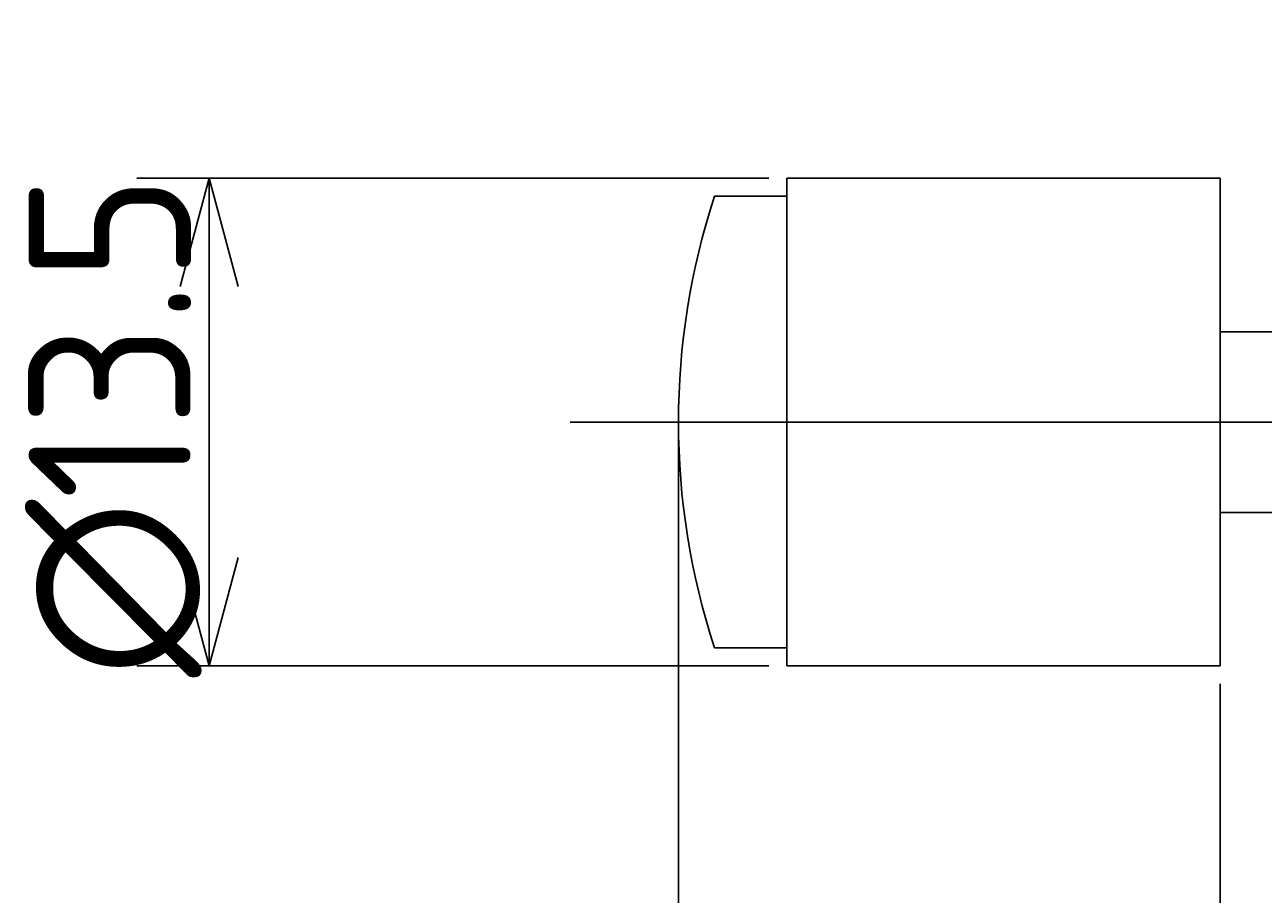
# Model space of a CAD drawing. Extents: x 93 to 349, y 133 to 211.
# Tile 3 of 5: x 200 to 234, y 172 to 196. Entities that reach past the tile are written whole.
import ezdxf

# ---------------------------------------------------------------- set-up
doc = ezdxf.new("R2010")
doc.units = 0
doc.linetypes.add('CENTER', pattern=[50.8, 31.75, -6.35, 6.35, -6.35])
doc.layers.get('0').update_dxf_attribs({"linetype": 'CONTINUOUS'})
doc.layers.get('DEFPOINTS').update_dxf_attribs({"linetype": 'CONTINUOUS'})
for name, color, linetype in [('図形', 7, 'CONTINUOUS'), ('図枠', 7, 'CONTINUOUS'), ('寸法_文字', 3, 'CONTINUOUS')]:
    doc.layers.add(name, color=color, linetype=linetype)
doc.layers.get('0').off()
doc.styles.add('DIMENSION', font='isocp.shx', dxfattribs={"bigfont": 'bigfont.shx'})
doc.dimstyles.get("Standard").update_dxf_attribs({"dimtxt": 0.18, "dimasz": 0.18, "dimexe": 0.18, "dimexo": 0.0625, "dimgap": 0.09, "dimtad": 0, "dimtih": 1, "dimtoh": 1, "dimzin": 0, "dimcen": 0.09, "dimazin": 3, "dimtfac": 1, "dimtofl": 0, "dimtmove": 0, "dimatfit": 3})

# ---------------------------------------------------------------- blocks, each defined once
blk = doc.blocks.new('_OPEN30')
at = {"color": 0, "linetype": 'BYBLOCK'}
for p, q in [((-1, 0.268), (0, 0)), ((0, 0), (-1, -0.268)), ((0, 0), (-1, 0))]:
    blk.add_line(p, q, dxfattribs=at)
blk = doc.blocks.new('*U24')
at = {"layer": '寸法_文字', "color": 3, "style": 'DIMENSION'}
blk.add_text('12', height=4.5, dxfattribs=at).set_placement((236.165, 145.5))
blk = doc.blocks.new('*D8')
at = {"layer": 'DEFPOINTS', "color": 0}
for p in [(233, 178.25), (245, 178), (233, 145)]:
    blk.add_point(p, dxfattribs=at)
at = {"layer": '寸法_文字', "color": 3}
for p, q in [((233, 177.75), (233, 143)), ((245, 177.5), (245, 143)), ((242, 145), (236, 145))]:
    blk.add_line(p, q, dxfattribs=at)
at = {"layer": '図枠'}
blk.add_blockref('*U24', (0, 0), dxfattribs=at)
at = {"layer": '寸法_文字', "color": 3, "xscale": 3, "yscale": 3, "zscale": 3, "rotation": 180}
blk.add_blockref('_OPEN30', (233, 145), dxfattribs=at)
at = {"layer": '寸法_文字', "color": 3, "xscale": 3, "yscale": 3, "zscale": 3}
blk.add_blockref('_OPEN30', (245, 145), dxfattribs=at)
blk = doc.blocks.new('*U23')
at = {"layer": '寸法_文字', "color": 3, "style": 'DIMENSION'}
blk.add_text('15', height=4.5, dxfattribs=at).set_placement((222.707, 145.5))
blk = doc.blocks.new('*D9')
at = {"layer": 'DEFPOINTS', "color": 0}
for p in [(218, 185), (233, 178.25), (218, 145)]:
    blk.add_point(p, dxfattribs=at)
at = {"layer": '寸法_文字', "color": 3}
for p, q in [((218, 184.5), (218, 143)), ((233, 177.75), (233, 143)), ((230, 145), (221, 145))]:
    blk.add_line(p, q, dxfattribs=at)
at = {"layer": '図枠'}
blk.add_blockref('*U23', (0, 0), dxfattribs=at)
at = {"layer": '寸法_文字', "color": 3, "xscale": 3, "yscale": 3, "zscale": 3, "rotation": 180}
blk.add_blockref('_OPEN30', (218, 145), dxfattribs=at)
at = {"layer": '寸法_文字', "color": 3, "xscale": 3, "yscale": 3, "zscale": 3}
blk.add_blockref('_OPEN30', (233, 145), dxfattribs=at)
blk = doc.blocks.new('*U22')
at = {"layer": '寸法_文字', "color": 3, "style": 'DIMENSION'}
blk.add_text('(117)', height=4.5, dxfattribs=at).set_placement((270.875, 135.725))
blk = doc.blocks.new('*D10')
at = {"layer": 'DEFPOINTS', "color": 0}
for p in [(218, 185), (335, 178), (218, 135)]:
    blk.add_point(p, dxfattribs=at)
at = {"layer": '寸法_文字', "color": 3}
for p, q in [((218, 184.5), (218, 133)), ((335, 177.5), (335, 133)), ((332, 135), (221, 135))]:
    blk.add_line(p, q, dxfattribs=at)
at = {"layer": '図枠'}
blk.add_blockref('*U22', (0, 0), dxfattribs=at)
at = {"layer": '寸法_文字', "color": 3, "xscale": 3, "yscale": 3, "zscale": 3, "rotation": 180}
blk.add_blockref('_OPEN30', (218, 135), dxfattribs=at)
at = {"layer": '寸法_文字', "color": 3, "xscale": 3, "yscale": 3, "zscale": 3}
blk.add_blockref('_OPEN30', (335, 135), dxfattribs=at)
blk = doc.blocks.new('*U30')
at = {"layer": '寸法_文字', "color": 3, "style": 'DIMENSION'}
blk.add_text('∅13.5', height=4.5, rotation=90, dxfattribs=at).set_placement((204.5, 177.932))
blk = doc.blocks.new('*D11')
at = {"layer": 'DEFPOINTS', "color": 0}
for p in [(221, 191.75), (205, 178.25), (221, 178.25)]:
    blk.add_point(p, dxfattribs=at)
at = {"layer": '寸法_文字', "color": 3}
for p, q in [((220.5, 191.75), (203, 191.75)), ((205, 188.75), (205, 181.25)), ((220.5, 178.25), (203, 178.25))]:
    blk.add_line(p, q, dxfattribs=at)
at = {"layer": '図枠'}
blk.add_blockref('*U30', (0, 0), dxfattribs=at)
at = {"layer": '寸法_文字', "color": 3, "xscale": 3, "yscale": 3, "zscale": 3}
for p, rotation in [((205, 191.75), 90), ((205, 178.25), 270)]:
    blk.add_blockref('_OPEN30', p, dxfattribs=dict(at, rotation=rotation))

msp = doc.modelspace()

# ---------------------------------------------------------------- linework, layer by layer
at = {"layer": '図形'}
for p, q in [((221, 191.75), (221, 178.25)), ((233, 191.75), (221, 191.75)), ((233, 191.75), (233, 178.25)), ((219.002, 191.25), (221, 191.25)), ((245, 187.5), (233, 187.5)), ((245, 182.5), (233, 182.5)), ((219.002, 178.75), (221, 178.75)), ((233, 178.25), (221, 178.25))]:
    msp.add_line(p, q, dxfattribs=at)
at = {"layer": '図形', "color": 3, "linetype": 'CENTER'}
msp.add_line((215, 185), (340, 185), dxfattribs=at)
at = {"layer": '図形'}
msp.add_arc((238, 185), 20, 161.79, 198.21, dxfattribs=at)

# ---------------------------------------------------------------- dimensions: what is measured, and where the dimension line sits
at = {"layer": '寸法_文字'}
dim = msp.add_linear_dim(base=(205, 178.25), p1=(221, 191.75), p2=(221, 178.25), angle=90, text='%%c<>', dimstyle='Standard', dxfattribs=at)
dim.commit()
dim.dimension.update_dxf_attribs({"geometry": '*D11', "text_midpoint": (205, 185), "dimtype": 128})
for base, p1, p2, picture, middle in [((218, 145), (233, 178.25), (218, 185), '*D9', (225.5, 145)), ((233, 145), (245, 178), (233, 178.25), '*D8', (239, 145))]:
    dim = msp.add_linear_dim(base=base, p1=p1, p2=p2, dimstyle='Standard', dxfattribs=at)
    dim.commit()
    dim.dimension.update_dxf_attribs({"geometry": picture, "text_midpoint": middle, "dimtype": 128})
dim = msp.add_linear_dim(base=(218, 135), p1=(335, 178), p2=(218, 185), text='(<>)', dimstyle='Standard', dxfattribs=at)
dim.commit()
dim.dimension.update_dxf_attribs({"geometry": '*D10', "text_midpoint": (276.5, 135), "dimtype": 128})

doc.saveas('drawing.dxf')
